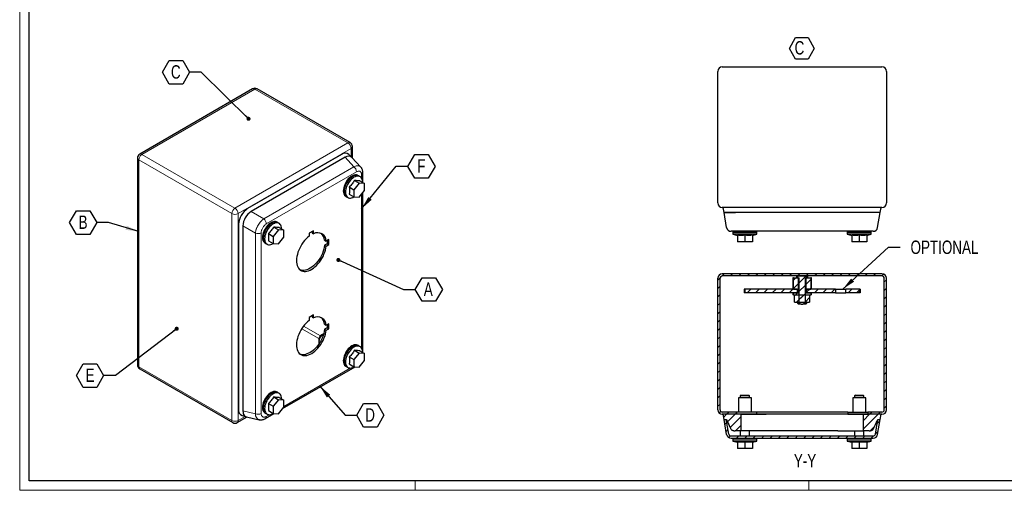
# Model space of a CAD drawing. Header units: millimetres. Extents: x 0 to 841, y 0 to 594.
# Tile 1 of 3: x 0 to 525, y 0 to 251. Entities that reach past the tile are written whole.
import ezdxf

# ---------------------------------------------------------------- set-up
doc = ezdxf.new("R2010")
doc.units = ezdxf.units.MM
doc.layers.add('FORMAT', color=7, linetype='Continuous')
doc.layers.add('SLD-0_0', color=7, linetype='Continuous')
doc.styles.add('SLDTEXTSTYLE0', font='TXT', dxfattribs={"width": 0.75})
doc.dimstyles.new('SLDDIMSTYLE3', dxfattribs={"dimtxt": 0.18, "dimasz": 2.17094, "dimexe": 0, "dimexo": 0.0625, "dimgap": 0, "dimtad": 0, "dimtih": 1, "dimtoh": 1, "dimdec": 0, "dimrnd": 1e-09, "dimzin": 0, "dimdsep": 46, "dimtxsty": 'Standard', "dimblk1": 'DOT', "dimblk2": 'DOT', "dimsah": 1, "dimcen": 0.09, "dimadec": 0, "dimazin": 0, "dimtfac": 2.17094, "dimtdec": 0, "dimtofl": 0, "dimtmove": 0, "dimatfit": 3, "dimldrblk": 'DOT', "dimfxl": 1, "dimfrac": 2, "dimtolj": 1, "dimtzin": 0, "dimarcsym": 0})
doc.dimstyles.new('SLDDIMSTYLE4', dxfattribs={"dimtxt": 0.18, "dimasz": 7.055556, "dimexe": 0, "dimexo": 0.0625, "dimgap": 0, "dimtad": 0, "dimtih": 1, "dimtoh": 1, "dimdec": 0, "dimrnd": 1e-09, "dimzin": 0, "dimdsep": 46, "dimtxsty": 'Standard', "dimsah": 1, "dimcen": 0.09, "dimadec": 0, "dimazin": 0, "dimtfac": 7.055556, "dimtdec": 0, "dimtofl": 0, "dimtmove": 0, "dimatfit": 3, "dimfxl": 1, "dimfrac": 2, "dimtolj": 1, "dimtzin": 0, "dimarcsym": 0})

# ---------------------------------------------------------------- blocks, each defined once
blk = doc.blocks.new('SW_NOTE_0_1')
at = {"layer": 'SLD-0_0', "color": 0}
for p, q in [((-2.75, 5.35), (0.56, 11.08)), ((0.56, 11.08), (7.17, 11.08)), ((7.17, 11.08), (10.47, 5.35)), ((0.56, -0.37), (-2.75, 5.35)), ((10.47, 5.35), (7.17, -0.37)), ((7.17, -0.37), (0.56, -0.37))]:
    blk.add_line(p, q, dxfattribs=at)
at = {"layer": 'SLD-0_0', "color": 0, "insert": (0, 9.21), "char_height": 7.14, "attachment_point": 1, "style": 'SLDTEXTSTYLE0'}
blk.add_mtext('C', dxfattribs=at)
blk = doc.blocks.new('SW_NOTE_0_7')
at = {"layer": 'SLD-0_0', "color": 0}
for p, q in [((-14.45, -0.12), (-10.84, 6.14)), ((-10.84, 6.14), (-3.61, 6.14)), ((-3.61, 6.14), (0, -0.12)), ((-10.84, -6.38), (-14.45, -0.12)), ((0, -0.12), (-3.61, -6.38)), ((-3.61, -6.38), (-10.84, -6.38))]:
    blk.add_line(p, q, dxfattribs=at)
at = {"layer": 'SLD-0_0', "color": 0, "insert": (-7.3, 3.66), "char_height": 7.14, "attachment_point": 2, "style": 'SLDTEXTSTYLE0'}
blk.add_mtext('C', dxfattribs=at)
blk = doc.blocks.new('_Dot')
at = {"color": 0, "linetype": 'ByBlock', "lineweight": -2}
blk.add_line((-0.5, 0), (-1, 0), dxfattribs=at)
at = {"color": 0, "linetype": 'ByBlock', "const_width": 0.5}
blk.add_lwpolyline([(-0.25, 0, 1), (0.25, 0, 1)], format="xyb", close=True, dxfattribs=at)
blk = doc.blocks.new('SW_NOTE_0_8')
at = {"layer": 'SLD-0_0', "color": 0}
for p, q in [((-14.45, -0.12), (-10.84, 6.14)), ((-10.84, 6.14), (-3.61, 6.14)), ((-3.61, 6.14), (0, -0.12)), ((-10.84, -6.38), (-14.45, -0.12)), ((0, -0.12), (-3.61, -6.38)), ((-3.61, -6.38), (-10.84, -6.38))]:
    blk.add_line(p, q, dxfattribs=at)
at = {"layer": 'SLD-0_0', "color": 0, "insert": (-7.28, 3.66), "char_height": 7.14, "attachment_point": 2, "style": 'SLDTEXTSTYLE0'}
blk.add_mtext('B', dxfattribs=at)
blk = doc.blocks.new('SW_NOTE_0_9')
at = {"layer": 'SLD-0_0', "color": 0}
for p, q in [((-14.45, -0.12), (-10.84, 6.14)), ((-10.84, 6.14), (-3.61, 6.14)), ((-3.61, 6.14), (0, -0.12)), ((-10.84, -6.38), (-14.45, -0.12)), ((0, -0.12), (-3.61, -6.38)), ((-3.61, -6.38), (-10.84, -6.38))]:
    blk.add_line(p, q, dxfattribs=at)
at = {"layer": 'SLD-0_0', "color": 0, "insert": (-7.21, 3.66), "char_height": 7.14, "attachment_point": 2, "style": 'SLDTEXTSTYLE0'}
blk.add_mtext('E', dxfattribs=at)
blk = doc.blocks.new('SW_NOTE_0_10')
at = {"layer": 'SLD-0_0', "color": 0}
for p, q in [((0, -0.12), (3.61, 6.14)), ((3.61, 6.14), (10.84, 6.14)), ((10.84, 6.14), (14.45, -0.12)), ((3.61, -6.38), (0, -0.12)), ((14.45, -0.12), (10.84, -6.38)), ((10.84, -6.38), (3.61, -6.38))]:
    blk.add_line(p, q, dxfattribs=at)
at = {"layer": 'SLD-0_0', "color": 0, "insert": (7.14, 3.66), "char_height": 7.14, "attachment_point": 2, "style": 'SLDTEXTSTYLE0'}
blk.add_mtext('D', dxfattribs=at)
blk = doc.blocks.new('SW_NOTE_0_11')
at = {"layer": 'SLD-0_0', "color": 0}
for p, q in [((0, -0.12), (3.61, 6.14)), ((3.61, 6.14), (10.84, 6.14)), ((10.84, 6.14), (14.45, -0.12)), ((3.61, -6.38), (0, -0.12)), ((14.45, -0.12), (10.84, -6.38)), ((10.84, -6.38), (3.61, -6.38))]:
    blk.add_line(p, q, dxfattribs=at)
at = {"layer": 'SLD-0_0', "color": 0, "insert": (6.94, 3.66), "char_height": 7.14, "attachment_point": 2, "style": 'SLDTEXTSTYLE0'}
blk.add_mtext('A', dxfattribs=at)
blk = doc.blocks.new('SW_NOTE_0_12')
at = {"layer": 'SLD-0_0', "color": 0}
for p, q in [((0, -0.12), (3.61, 6.14)), ((3.61, 6.14), (10.84, 6.14)), ((10.84, 6.14), (14.45, -0.12)), ((3.61, -6.38), (0, -0.12)), ((14.45, -0.12), (10.84, -6.38)), ((10.84, -6.38), (3.61, -6.38))]:
    blk.add_line(p, q, dxfattribs=at)
at = {"layer": 'SLD-0_0', "color": 0, "insert": (7.15, 3.66), "char_height": 7.14, "attachment_point": 2, "style": 'SLDTEXTSTYLE0'}
blk.add_mtext('F', dxfattribs=at)

msp = doc.modelspace()

# ---------------------------------------------------------------- hatches: boundary and pattern name
at = {"layer": 'FORMAT', "linetype": 'Continuous', "lineweight": 18}
h = msp.add_hatch(dxfattribs=at)
h.set_pattern_fill('ANSI31', color=256, style=0)
edge = h.paths.add_edge_path(flags=0)
edge.add_line((372.496, 113.048), (372.496, 42.848))
edge.add_arc((374.896, 42.848), 2.4, 180, 270)
edge.add_line((374.896, 40.448), (382.496, 40.448))
edge.add_line((382.496, 40.448), (382.496, 41.648))
edge.add_line((382.496, 41.648), (374.896, 41.648))
edge.add_arc((374.896, 42.848), 1.2, 180, 270, ccw=False)
edge.add_line((373.696, 42.848), (373.696, 113.048))
edge.add_arc((374.896, 113.048), 1.2, 90, 180, ccw=False)
edge.add_line((374.896, 114.248), (460.096, 114.248))
edge.add_arc((460.096, 113.048), 1.2, 0, 90, ccw=False)
edge.add_line((461.296, 113.048), (461.296, 42.848))
edge.add_arc((460.096, 42.848), 1.2, 270, 360, ccw=False)
edge.add_line((460.096, 41.648), (452.496, 41.648))
edge.add_line((452.496, 41.648), (452.496, 40.448))
edge.add_line((452.496, 40.448), (460.096, 40.448))
edge.add_arc((460.096, 42.848), 2.4, 270, 360)
edge.add_line((462.496, 42.848), (462.496, 113.048))
edge.add_arc((460.096, 113.048), 2.4, 0, 90)
edge.add_line((460.096, 115.448), (374.896, 115.448))
edge.add_arc((374.896, 113.048), 2.4, 90, 180)
h = msp.add_hatch(dxfattribs=at)
h.set_pattern_fill('ANSI31', color=256, style=0)
h.paths.add_polyline_path([(412.893, 113.248), (412.893, 107.248), (415.559, 107.248), (415.559, 113.248)], flags=0)
h = msp.add_hatch(dxfattribs=at)
h.set_pattern_fill('ANSI31', color=256, style=0)
edge = h.paths.add_edge_path(flags=0)
edge.add_line((415.218, 114.248), (415.218, 113.248))
edge.add_line((415.218, 113.248), (415.935, 113.248))
edge.add_line((415.935, 113.248), (415.935, 99.748))
edge.add_spline(control_points=[(415.935, 99.748), (415.96, 99.732), (415.987, 99.716), (416.013, 99.7), (416.27, 99.544), (416.54, 99.405), (416.826, 99.312), (416.903, 99.287), (416.982, 99.265), (417.061, 99.248)], knot_values=[0.0046999, 0.0046999, 0.0046999, 0.0046999, 0.0047912, 0.0047912, 0.0047912, 0.0056932, 0.0056932, 0.0056932, 0.0059367, 0.0059367, 0.0059367, 0.0059367], weights=[1, 1, 1, 1, 1, 1, 1, 1, 1, 1], degree=3, periodic=0)
edge.add_line((417.061, 99.248), (417.932, 99.248))
edge.add_spline(control_points=[(417.932, 99.248), (418.033, 99.27), (418.132, 99.299), (418.23, 99.333), (418.521, 99.435), (418.796, 99.584), (419.058, 99.748)], knot_values=[0.0068148, 0.0068148, 0.0068148, 0.0068148, 0.0071246, 0.0071246, 0.0071246, 0.0080591, 0.0080591, 0.0080591, 0.0080591], weights=[1, 1, 1, 1, 1, 1, 1], degree=3, periodic=0)
edge.add_line((419.058, 99.748), (419.058, 113.248))
edge.add_line((419.058, 113.248), (419.775, 113.248))
edge.add_line((419.775, 113.248), (419.775, 114.248))
edge.add_line((419.775, 114.248), (415.218, 114.248))
h = msp.add_hatch(dxfattribs=at)
h.set_pattern_fill('ANSI31', color=256, style=0)
h.paths.add_polyline_path([(422.1, 107.248), (422.1, 113.248), (419.433, 113.248), (419.433, 107.248)], flags=0)
h = msp.add_hatch(dxfattribs=at)
h.set_pattern_fill('ANSI31', color=256, style=0)
h.paths.add_polyline_path([(414.898, 107.248), (386.864, 107.248), (386.864, 105.248), (414.898, 105.248)], flags=0)
h = msp.add_hatch(dxfattribs=at)
h.set_pattern_fill('ANSI31', color=256, style=0)
h.paths.add_polyline_path([(412.893, 105.248), (412.893, 104.248), (415.935, 104.248), (415.935, 105.248)], flags=0)
h = msp.add_hatch(dxfattribs=at)
h.set_pattern_fill('ANSI31', color=256, style=0)
h.paths.add_polyline_path([(422.1, 104.248), (422.1, 105.248), (419.058, 105.248), (419.058, 104.248)], flags=0)
h = msp.add_hatch(dxfattribs=at)
h.set_pattern_fill('ANSI31', color=256, style=0)
h.paths.add_polyline_path([(420.095, 107.248), (420.095, 105.248), (435.248, 105.248), (435.248, 107.248)], flags=0)
h = msp.add_hatch(dxfattribs=at)
h.set_pattern_fill('ANSI31', color=256, style=0)
h.paths.add_polyline_path([(440.885, 105.248), (448.129, 105.248), (448.129, 107.248), (440.885, 107.248)], flags=0)
h = msp.add_hatch(dxfattribs=at)
h.set_pattern_fill('ANSI31', color=256, style=0)
h.paths.add_polyline_path([(413.496, 104.248), (413.496, 100.248), (421.496, 100.248), (421.496, 104.248)], flags=0)
h = msp.add_hatch(dxfattribs=at)
h.set_pattern_fill('ANSI31', color=256, style=0)
edge = h.paths.add_edge_path(flags=0)
edge.add_line((384.786, 31.72), (384.786, 40.447))
edge.add_line((384.786, 40.447), (375.236, 40.447))
edge.add_line((375.236, 40.447), (375.789, 37.747))
edge.add_line((375.789, 37.747), (377.05, 37.747))
edge.add_spline(control_points=[(377.05, 37.747), (377.821, 36.12), (378.592, 34.492), (379.362, 32.864), (379.702, 32.145), (380.374, 31.72), (381.17, 31.72), (381.375, 31.72), (381.581, 31.72), (381.786, 31.72)], knot_values=[0, 0, 0, 0, 0.652778, 0.652778, 0.652778, 0.9255103, 0.9255103, 0.9255103, 1, 1, 1, 1], weights=[1, 1, 1, 1, 0.896625, 0.896625, 1, 1, 1, 1], degree=3, periodic=0)
edge.add_line((381.786, 31.72), (384.786, 31.72))
h = msp.add_hatch(dxfattribs=at)
h.set_pattern_fill('ANSI31', color=256, style=0)
edge = h.paths.add_edge_path(flags=0)
edge.add_line((379.599, 27.748), (455.394, 27.748))
edge.add_arc((455.394, 30.148), 2.4, 270, 350)
edge.add_line((457.758, 29.731), (459.171, 37.748))
edge.add_line((459.171, 37.748), (457.953, 37.748))
edge.add_line((457.953, 37.748), (456.576, 29.939))
edge.add_arc((455.394, 30.148), 1.2, 270, 350, ccw=False)
edge.add_line((455.394, 28.948), (379.599, 28.948))
edge.add_arc((379.599, 30.148), 1.2, 190, 270, ccw=False)
edge.add_line((378.417, 29.939), (377.04, 37.748))
edge.add_line((377.04, 37.748), (375.821, 37.748))
edge.add_line((375.821, 37.748), (377.235, 29.731))
edge.add_arc((379.599, 30.148), 2.4, 190, 270)
h = msp.add_hatch(dxfattribs=at)
h.set_pattern_fill('ANSI31', color=256, style=0)
edge = h.paths.add_edge_path(flags=0)
edge.add_line((450.207, 40.447), (450.207, 31.72))
edge.add_line((450.207, 31.72), (453.207, 31.72))
edge.add_spline(control_points=[(453.207, 31.72), (453.412, 31.72), (453.618, 31.72), (453.823, 31.72), (454.619, 31.72), (455.291, 32.145), (455.631, 32.864), (456.401, 34.492), (457.172, 36.12), (457.942, 37.747)], knot_values=[0, 0, 0, 0, 0.0744897, 0.0744897, 0.0744897, 0.347222, 0.347222, 0.347222, 1, 1, 1, 1], weights=[1, 1, 1, 1, 0.896625, 0.896625, 1, 1, 1, 1], degree=3, periodic=0)
edge.add_line((457.942, 37.747), (459.204, 37.747))
edge.add_line((459.204, 37.747), (459.757, 40.447))
edge.add_line((459.757, 40.447), (450.207, 40.447))

# ---------------------------------------------------------------- linework, layer by layer
at = {"color": 7, "linetype": 'Continuous', "lineweight": 18}
for p, q in [((0.003, 593.919), (0.003, -0.081)), ((836.003, 4.919), (5.003, 4.919)), ((211.003, 4.919), (211.003, -0.081)), ((421.003, 4.919), (421.003, -0.081)), ((0.003, -0.081), (841.003, -0.081))]:
    msp.add_line(p, q, dxfattribs=at)
at = {"color": 7, "linetype": 'Continuous', "lineweight": 25}
for p, q in [((5.003, 4.919), (5.003, 588.919)), ((372.496, 153.173), (372.496, 223.373)), ((374.896, 225.773), (460.096, 225.773)), ((462.496, 223.373), (462.496, 153.173)), ((124.276, 214.016), (64.031, 179.237)), ((176.315, 185.36), (126.676, 214.016)), ((171.734, 179.093), (121.645, 150.178)), ((177.211, 177.529), (175.616, 179.082)), ((177.515, 177.181), (177.515, 183.282)), ((62.831, 177.159), (62.831, 66.762)), ((173.643, 177.539), (123.554, 148.624)), ((182.072, 172.298), (177.276, 177.437)), ((183.17, 164.024), (183.17, 169.19)), ((181.196, 163.784), (178.368, 160.265)), ((178.686, 165.233), (181.196, 163.784)), ((180.873, 167.618), (180.449, 167.863)), ((181.284, 167.351), (180.86, 167.596)), ((184.025, 163.531), (181.196, 163.784)), ((181.515, 164.98), (184.025, 163.531)), ((184.025, 159.759), (184.025, 163.531)), ((175.858, 161.714), (178.368, 160.265)), ((175.858, 157.943), (178.368, 156.494)), ((178.368, 160.265), (178.368, 156.494)), ((181.196, 156.241), (184.025, 159.759)), ((183.17, 73.388), (183.17, 158.697)), ((174.024, 156.734), (174.448, 156.489)), ((174.461, 156.511), (174.885, 156.266)), ((178.368, 156.494), (181.196, 156.241)), ((460.096, 150.773), (374.896, 150.773)), ((375.236, 150.773), (375.789, 148.073)), ((382.078, 150.773), (375.236, 150.773)), ((382.078, 148.073), (375.789, 148.073)), ((375.821, 148.073), (382.041, 148.073)), ((377.235, 140.056), (375.822, 148.073)), ((381.996, 150.773), (381.996, 150.773)), ((452.915, 150.773), (382.078, 150.773)), ((452.915, 148.073), (382.078, 148.073)), ((459.757, 150.773), (452.915, 150.773)), ((459.204, 148.073), (452.915, 148.073)), ((459.171, 148.073), (452.951, 148.073)), ((452.996, 150.773), (452.996, 150.773)), ((457.758, 140.056), (459.171, 148.073)), ((459.204, 148.073), (459.757, 150.773)), ((137.739, 142.717), (137.315, 142.962)), ((138.151, 142.451), (137.727, 142.696)), ((116.807, 141.797), (116.807, 43.129)), ((119.107, 140.921), (119.107, 42.253)), ((132.724, 136.814), (135.234, 135.365)), ((138.063, 138.883), (135.234, 135.365)), ((135.553, 140.332), (138.063, 138.883)), ((140.891, 138.63), (138.063, 138.883)), ((138.381, 140.079), (140.891, 138.63)), ((140.891, 134.859), (140.891, 138.63)), ((156.836, 138.355), (154.503, 137.008)), ((154.503, 137.008), (154.503, 135.439)), ((155.988, 137.865), (155.988, 137.276)), ((155.988, 137.276), (156.836, 136.786)), ((156.836, 136.786), (156.836, 138.355)), ((380.571, 138.073), (380.571, 137.473)), ((393.421, 137.473), (380.571, 137.473)), ((380.596, 137.473), (380.596, 136.473)), ((451.538, 138.073), (383.455, 138.073)), ((393.396, 136.473), (393.396, 137.473)), ((393.421, 137.473), (393.421, 138.073)), ((441.571, 138.073), (441.571, 137.473)), ((454.421, 137.473), (441.571, 137.473)), ((441.596, 137.473), (441.596, 136.473)), ((454.396, 136.473), (454.396, 137.473)), ((454.421, 137.473), (454.421, 138.073)), ((130.891, 131.833), (131.315, 131.589)), ((131.327, 131.61), (131.751, 131.365)), ((132.724, 133.042), (135.234, 131.593)), ((135.234, 135.365), (135.234, 131.593)), ((135.234, 131.593), (138.063, 131.34)), ((138.063, 131.34), (140.891, 134.859)), ((162.726, 133.385), (163.574, 132.895)), ((164.084, 131.475), (162.726, 130.691)), ((164.933, 133.68), (163.574, 132.895)), ((164.084, 133.19), (164.084, 131.475)), ((164.084, 131.475), (164.933, 130.985)), ((164.933, 130.985), (164.933, 133.68)), ((380.571, 136.473), (382.996, 135.869)), ((393.421, 136.473), (380.571, 136.473)), ((382.996, 136.023), (382.996, 132.473)), ((386.996, 132.473), (382.996, 132.473)), ((386.996, 136.023), (386.996, 132.473)), ((390.996, 132.473), (386.996, 132.473)), ((390.996, 135.869), (393.421, 136.473)), ((390.996, 136.023), (390.996, 132.473)), ((441.571, 136.473), (443.996, 135.869)), ((454.421, 136.473), (441.571, 136.473)), ((443.996, 136.023), (443.996, 132.473)), ((447.996, 132.473), (443.996, 132.473)), ((447.996, 136.023), (447.996, 132.473)), ((451.996, 132.473), (447.996, 132.473)), ((451.996, 135.869), (454.421, 136.473)), ((451.996, 136.023), (451.996, 132.473)), ((162.726, 130.691), (163.574, 130.201)), ((163.574, 130.201), (164.933, 130.985)), ((372.496, 42.848), (372.496, 113.048)), ((373.696, 42.848), (373.696, 113.048)), ((460.096, 115.448), (374.896, 115.448)), ((460.096, 114.248), (374.896, 114.248)), ((412.496, 113.248), (412.496, 107.248)), ((412.893, 113.248), (412.496, 113.248)), ((412.893, 113.248), (415.559, 113.248)), ((412.893, 107.248), (412.893, 113.248)), ((414.496, 114.248), (414.496, 113.248)), ((415.218, 114.248), (419.775, 114.248)), ((415.218, 113.248), (415.218, 114.248)), ((415.218, 113.248), (415.935, 113.248)), ((415.559, 107.248), (415.559, 113.248)), ((415.935, 99.748), (415.935, 113.248)), ((419.058, 113.248), (419.775, 113.248)), ((419.058, 113.248), (419.058, 99.748)), ((419.433, 113.248), (419.433, 107.248)), ((419.433, 113.248), (422.1, 113.248)), ((419.775, 114.248), (419.775, 113.248)), ((420.496, 113.248), (420.496, 114.248)), ((422.1, 113.248), (422.1, 107.248)), ((422.496, 113.248), (422.1, 113.248)), ((422.496, 107.248), (422.496, 113.248)), ((461.296, 42.848), (461.296, 113.048)), ((462.496, 42.848), (462.496, 113.048)), ((386.496, 107.248), (386.496, 105.248)), ((386.864, 107.248), (386.496, 107.248)), ((386.864, 105.248), (386.496, 105.248)), ((386.864, 107.248), (386.864, 105.248)), ((414.898, 107.248), (386.864, 107.248)), ((414.898, 105.248), (386.864, 105.248)), ((412.496, 105.248), (412.496, 104.248)), ((412.893, 107.248), (415.559, 107.248)), ((412.893, 105.248), (415.935, 105.248)), ((412.893, 104.248), (412.893, 105.248)), ((414.898, 107.248), (414.898, 105.248)), ((414.996, 107.248), (414.996, 105.248)), ((415.935, 104.248), (415.935, 105.248)), ((419.058, 105.248), (419.058, 104.248)), ((419.058, 105.248), (422.1, 105.248)), ((419.433, 107.248), (422.1, 107.248)), ((419.996, 105.248), (419.996, 107.248)), ((420.095, 105.248), (420.095, 107.248)), ((435.248, 107.248), (420.095, 107.248)), ((435.248, 105.248), (420.095, 105.248)), ((422.1, 105.248), (422.1, 104.248)), ((422.496, 104.248), (422.496, 105.248)), ((435.248, 107.248), (435.248, 105.248)), ((435.248, 107.248), (440.885, 107.248)), ((435.248, 105.248), (440.885, 105.248)), ((440.885, 105.248), (440.885, 107.248)), ((448.129, 107.248), (440.885, 107.248)), ((448.129, 105.248), (440.885, 105.248)), ((448.129, 105.248), (448.129, 107.248)), ((448.496, 107.248), (448.129, 107.248)), ((448.496, 105.248), (448.129, 105.248)), ((448.496, 107.248), (448.496, 105.248)), ((412.893, 104.248), (412.496, 104.248)), ((412.893, 104.248), (415.935, 104.248)), ((413.496, 104.248), (421.496, 104.248)), ((413.496, 100.248), (413.496, 104.248)), ((413.496, 100.248), (421.496, 100.248)), ((414.996, 100.248), (414.996, 99.748)), ((419.058, 104.248), (422.1, 104.248)), ((419.996, 99.748), (419.996, 100.248)), ((421.496, 104.248), (421.496, 100.248)), ((422.496, 104.248), (422.1, 104.248)), ((414.996, 99.748), (415.496, 99.248)), ((414.996, 99.748), (415.935, 99.748)), ((417.061, 99.248), (415.496, 99.248)), ((417.061, 99.248), (417.932, 99.248)), ((419.496, 99.248), (417.932, 99.248)), ((419.058, 99.748), (419.996, 99.748)), ((419.496, 99.248), (419.996, 99.748)), ((156.836, 93.445), (154.503, 92.098)), ((154.503, 92.098), (154.503, 90.53)), ((155.988, 92.956), (155.988, 92.367)), ((155.988, 92.367), (156.836, 91.877)), ((156.836, 91.877), (156.836, 93.445)), ((162.726, 88.476), (163.574, 87.986)), ((164.084, 86.565), (162.726, 85.781)), ((162.726, 85.781), (163.574, 85.291)), ((164.933, 88.77), (163.574, 87.986)), ((163.574, 85.291), (164.933, 86.075)), ((164.084, 88.28), (164.084, 86.565)), ((164.084, 86.565), (164.933, 86.075)), ((164.933, 86.075), (164.933, 88.77)), ((159.559, 80.235), (159.559, 79.826)), ((161.326, 82.888), (160.973, 82.684)), ((178.686, 74.597), (181.196, 73.148)), ((180.873, 76.982), (180.449, 77.227)), ((181.284, 76.715), (180.86, 76.96)), ((181.515, 74.344), (184.025, 72.895)), ((175.858, 71.078), (178.368, 69.629)), ((181.196, 73.148), (178.368, 69.629)), ((178.368, 69.629), (178.368, 65.858)), ((184.025, 72.895), (181.196, 73.148)), ((181.196, 65.605), (184.025, 69.123)), ((184.025, 69.123), (184.025, 72.895)), ((64.031, 64.684), (113.67, 36.028)), ((140.299, 43.486), (178.96, 65.805)), ((174.024, 66.098), (174.448, 65.853)), ((174.461, 65.875), (174.885, 65.63)), ((175.858, 67.307), (178.368, 65.858)), ((178.368, 65.858), (181.196, 65.605)), ((138.063, 48.247), (135.234, 44.729)), ((135.553, 49.696), (138.063, 48.247)), ((137.739, 52.081), (137.315, 52.326)), ((138.151, 51.815), (137.727, 52.06)), ((140.891, 47.994), (138.063, 48.247)), ((138.381, 49.443), (140.891, 47.994)), ((140.891, 44.223), (140.891, 47.994)), ((383.496, 49.268), (383.496, 41.648)), ((390.496, 49.268), (383.496, 49.268)), ((384.996, 50.748), (384.496, 50.248)), ((384.496, 50.248), (384.496, 49.268)), ((389.496, 50.248), (384.496, 50.248)), ((384.996, 50.748), (388.996, 50.748)), ((389.496, 50.248), (388.996, 50.748)), ((389.496, 49.268), (389.496, 50.248)), ((390.496, 41.648), (390.496, 49.268)), ((444.496, 49.268), (444.496, 41.648)), ((451.496, 49.268), (444.496, 49.268)), ((445.996, 50.748), (445.496, 50.248)), ((445.496, 50.248), (445.496, 49.268)), ((450.496, 50.248), (445.496, 50.248)), ((445.996, 50.748), (449.996, 50.748)), ((450.496, 50.248), (449.996, 50.748)), ((450.496, 49.268), (450.496, 50.248)), ((451.496, 41.648), (451.496, 49.268)), ((132.724, 46.178), (135.234, 44.729)), ((132.724, 42.406), (135.234, 40.957)), ((135.234, 44.729), (135.234, 40.957)), ((138.063, 40.704), (140.891, 44.223)), ((116.07, 36.028), (121.353, 39.078)), ((118.756, 39.773), (120.899, 39.168)), ((121.013, 39.157), (127.861, 37.574)), ((130.891, 41.197), (131.315, 40.953)), ((131.102, 38.177), (135.827, 40.904)), ((131.327, 40.974), (131.751, 40.729)), ((135.234, 40.957), (138.063, 40.704)), ((382.496, 41.648), (374.896, 41.648)), ((382.496, 40.448), (374.896, 40.448)), ((375.236, 40.447), (375.789, 37.747)), ((384.786, 40.447), (375.236, 40.447)), ((375.789, 37.747), (377.05, 37.747)), ((377.235, 29.731), (375.821, 37.748)), ((375.821, 37.748), (377.04, 37.748)), ((378.417, 29.939), (377.04, 37.748)), ((381.996, 40.448), (381.996, 40.447)), ((382.496, 41.648), (382.496, 40.448)), ((387.096, 41.648), (382.496, 41.648)), ((387.096, 40.448), (382.496, 40.448)), ((384.786, 40.447), (384.786, 31.72)), ((384.786, 40.447), (398.386, 40.447)), ((393.096, 41.648), (387.096, 41.648)), ((393.096, 40.448), (387.096, 40.448)), ((391.996, 40.447), (391.996, 40.448)), ((393.096, 41.648), (393.096, 40.448)), ((441.896, 41.648), (393.096, 41.648)), ((441.896, 40.448), (393.096, 40.448)), ((436.607, 40.447), (398.386, 40.447)), ((450.207, 40.447), (436.607, 40.447)), ((441.896, 41.648), (441.896, 40.448)), ((441.896, 41.648), (447.896, 41.648)), ((441.896, 40.448), (447.896, 40.448)), ((442.996, 40.448), (442.996, 40.447)), ((447.896, 41.648), (452.496, 41.648)), ((447.896, 40.448), (452.496, 40.448)), ((450.207, 31.72), (450.207, 40.447)), ((459.757, 40.447), (450.207, 40.447)), ((452.496, 41.648), (452.496, 40.448)), ((460.096, 41.648), (452.496, 41.648)), ((460.096, 40.448), (452.496, 40.448)), ((452.996, 40.447), (452.996, 40.448)), ((456.576, 29.939), (457.953, 37.748)), ((457.758, 29.731), (459.171, 37.748)), ((457.942, 37.747), (459.204, 37.747)), ((457.953, 37.748), (459.171, 37.748)), ((459.204, 37.747), (459.757, 40.447)), ((384.786, 31.72), (381.786, 31.72)), ((384.496, 31.72), (384.496, 28.948)), ((398.386, 31.72), (384.786, 31.72)), ((389.496, 28.948), (389.496, 31.72)), ((436.607, 31.72), (398.386, 31.72)), ((436.607, 31.72), (450.207, 31.72)), ((445.496, 31.72), (445.496, 28.948)), ((453.207, 31.72), (450.207, 31.72)), ((450.496, 28.948), (450.496, 31.72)), ((379.599, 28.948), (455.394, 28.948)), ((379.599, 27.748), (455.394, 27.748)), ((380.571, 27.748), (380.571, 27.148)), ((393.421, 27.148), (380.571, 27.148)), ((380.596, 27.148), (380.596, 26.148)), ((393.396, 26.148), (393.396, 27.148)), ((393.421, 27.148), (393.421, 27.748)), ((441.571, 27.748), (441.571, 27.148)), ((454.421, 27.148), (441.571, 27.148)), ((441.596, 27.148), (441.596, 26.148)), ((454.396, 26.148), (454.396, 27.148)), ((454.421, 27.148), (454.421, 27.748)), ((380.571, 26.148), (382.996, 25.543)), ((393.421, 26.148), (380.571, 26.148)), ((382.996, 25.697), (382.996, 22.148)), ((386.996, 22.148), (382.996, 22.148)), ((386.996, 25.697), (386.996, 22.148)), ((390.996, 22.148), (386.996, 22.148)), ((390.996, 25.543), (393.421, 26.148)), ((390.996, 25.697), (390.996, 22.148)), ((441.571, 26.148), (443.996, 25.543)), ((454.421, 26.148), (441.571, 26.148)), ((443.996, 25.697), (443.996, 22.148)), ((447.996, 22.148), (443.996, 22.148)), ((447.996, 25.697), (447.996, 22.148)), ((451.996, 22.148), (447.996, 22.148)), ((451.996, 25.543), (454.421, 26.148)), ((451.996, 25.697), (451.996, 22.148)), ((836.003, 4.919), (5.003, 4.919))]:
    msp.add_line(p, q, dxfattribs=at)
at = {"color": 8, "linetype": 'Continuous', "lineweight": 18}
for p, q in [((125.476, 213.897), (65.231, 179.118)), ((175.115, 185.241), (125.476, 213.897)), ((114.87, 150.462), (175.115, 185.241)), ((65.231, 179.118), (114.87, 150.462)), ((176.812, 182.302), (116.567, 147.523)), ((176.812, 177.917), (176.812, 182.302)), ((113.173, 147.523), (63.534, 176.179)), ((63.534, 176.179), (63.534, 65.783)), ((178.338, 172.524), (173.669, 177.528)), ((130.196, 144.732), (178.338, 172.524)), ((179.741, 169.785), (131.599, 141.993)), ((182.468, 166.273), (182.468, 168.21)), ((182.468, 75.637), (182.468, 157.822)), ((113.173, 37.127), (113.173, 147.523)), ((116.567, 147.523), (116.567, 37.127)), ((130.196, 144.732), (123.528, 148.582)), ((125.798, 137.114), (119.13, 140.964)), ((125.798, 40.695), (125.798, 137.114)), ((128.872, 137.27), (128.872, 40.85)), ((150.495, 86.118), (159.643, 80.837)), ((160.491, 82.308), (151.478, 87.51)), ((63.534, 65.783), (113.173, 37.127)), ((140.891, 44.64), (176.41, 65.145)), ((125.798, 40.695), (119.13, 42.236)), ((116.567, 37.127), (120.364, 39.319)), ((131.599, 39.276), (133.277, 40.244))]:
    msp.add_line(p, q, dxfattribs=at)
at = {"color": 7, "linetype": 'Continuous', "lineweight": 25, "flags": 128}
for points in [[(177.277, 177.437), (177.227, 177.488), (177.206, 177.51)], [(180.449, 167.863), (180.212, 167.981), (179.693, 168.13), (179.124, 168.16), (178.516, 168.071), (177.883, 167.864), (177.236, 167.545), (176.59, 167.118), (175.956, 166.593), (175.349, 165.981), (174.78, 165.294), (174.261, 164.546), (173.803, 163.752), (173.414, 162.928), (173.104, 162.092), (172.877, 161.26), (172.739, 160.449), (172.693, 159.676)], [(181.144, 167.433), (181.094, 167.471), (180.636, 167.736), (180.117, 167.885), (179.548, 167.915), (178.941, 167.826), (178.307, 167.62), (177.661, 167.3), (177.014, 166.873), (176.381, 166.348), (175.773, 165.736), (175.204, 165.049), (174.686, 164.301), (174.227, 163.507), (173.839, 162.683), (173.528, 161.847), (173.302, 161.015), (173.164, 160.204), (173.118, 159.431)], [(180.86, 167.596), (180.624, 167.714), (180.107, 167.862), (179.541, 167.892), (178.936, 167.804), (178.305, 167.598), (177.661, 167.279), (177.017, 166.854), (176.386, 166.332), (175.781, 165.722), (175.214, 165.037), (174.697, 164.292), (174.241, 163.501), (173.854, 162.681), (173.544, 161.848), (173.319, 161.019), (173.181, 160.211), (173.135, 159.441)], [(182.91, 164.174), (182.911, 164.268), (182.865, 164.988), (182.727, 165.64), (182.5, 166.21), (182.19, 166.688), (181.801, 167.063), (181.343, 167.328), (180.824, 167.477), (180.255, 167.507), (179.648, 167.418), (179.014, 167.211), (178.368, 166.891), (177.721, 166.465), (177.088, 165.94), (176.48, 165.328), (175.912, 164.641), (175.393, 163.893), (174.934, 163.099), (174.546, 162.275), (174.235, 161.439), (174.009, 160.607), (173.871, 159.796), (173.825, 159.022)], [(173.825, 159.022), (173.871, 158.303), (174.009, 157.651), (174.235, 157.08), (174.546, 156.602), (174.934, 156.227), (175.393, 155.963), (175.912, 155.814), (176.48, 155.783), (177.088, 155.873), (177.721, 156.079), (178.368, 156.399), (178.506, 156.481)], [(137.315, 142.962), (137.078, 143.08), (136.559, 143.229), (135.99, 143.26), (135.383, 143.171), (134.749, 142.964), (134.103, 142.644), (133.456, 142.217), (132.823, 141.693), (132.216, 141.081), (131.647, 140.393), (131.128, 139.645), (130.669, 138.851), (130.281, 138.028), (129.97, 137.192), (129.744, 136.359), (129.606, 135.548), (129.56, 134.775)], [(138.01, 142.532), (137.961, 142.571), (137.502, 142.835), (136.983, 142.984), (136.414, 143.015), (135.807, 142.926), (135.174, 142.719), (134.527, 142.399), (133.881, 141.973), (133.247, 141.448), (132.64, 140.836), (132.071, 140.148), (131.552, 139.4), (131.094, 138.606), (130.705, 137.783), (130.395, 136.947), (130.168, 136.115), (130.03, 135.304), (129.984, 134.53)], [(137.727, 142.696), (137.491, 142.813), (136.974, 142.962), (136.407, 142.992), (135.802, 142.903), (135.171, 142.697), (134.527, 142.379), (133.883, 141.954), (133.252, 141.431), (132.647, 140.821), (132.081, 140.137), (131.564, 139.392), (131.107, 138.601), (130.72, 137.78), (130.411, 136.947), (130.185, 136.119), (130.048, 135.311), (130.002, 134.54)], [(139.777, 139.274), (139.777, 139.367), (139.731, 140.087), (139.593, 140.739), (139.367, 141.31), (139.056, 141.787), (138.668, 142.162), (138.209, 142.427), (137.69, 142.576), (137.122, 142.606), (136.514, 142.517), (135.881, 142.311), (135.234, 141.991), (134.588, 141.564), (133.954, 141.04), (133.347, 140.427), (132.778, 139.74), (132.259, 138.992), (131.801, 138.198), (131.412, 137.375), (131.102, 136.538), (130.875, 135.706), (130.737, 134.895), (130.691, 134.122)], [(130.691, 134.122), (130.737, 133.402), (130.875, 132.75), (131.102, 132.18), (131.412, 131.702), (131.801, 131.327), (132.259, 131.062), (132.778, 130.913), (133.347, 130.883), (133.954, 130.972), (134.588, 131.179), (135.234, 131.498), (135.373, 131.581)], [(154.503, 135.439), (153.659, 134.754), (152.839, 133.979), (152.052, 133.123), (151.306, 132.196), (150.611, 131.208), (149.975, 130.171), (149.405, 129.097), (148.908, 127.998), (148.489, 126.888), (148.154, 125.779), (147.906, 124.683), (147.748, 123.615), (147.681, 122.586), (147.708, 121.608), (147.827, 120.692), (148.037, 119.849), (148.336, 119.089), (148.719, 118.421), (149.184, 117.852), (149.724, 117.389), (150.332, 117.037), (151.003, 116.801), (151.728, 116.683), (152.498, 116.685), (153.306, 116.806), (154.141, 117.046), (154.993, 117.401), (155.854, 117.867), (156.712, 118.438), (157.558, 119.11), (158.382, 119.872), (159.175, 120.717), (159.927, 121.635), (160.63, 122.615), (161.275, 123.645), (161.855, 124.715), (162.363, 125.81), (162.794, 126.92), (163.142, 128.03), (163.403, 129.128), (163.574, 130.201)], [(162.726, 130.691), (162.554, 129.618), (162.293, 128.52), (161.945, 127.41), (161.515, 126.3), (161.007, 125.204), (160.426, 124.135), (159.781, 123.105), (159.079, 122.125), (158.327, 121.207), (157.534, 120.362), (156.709, 119.599), (155.863, 118.928), (155.005, 118.356), (154.145, 117.89), (153.292, 117.536), (152.457, 117.296), (151.65, 117.175), (150.879, 117.173), (150.154, 117.291), (149.612, 117.471)], [(154.503, 90.53), (153.659, 89.845), (152.839, 89.07), (152.052, 88.213), (151.306, 87.286), (150.611, 86.298), (149.975, 85.261), (149.405, 84.187), (148.908, 83.088), (148.489, 81.978), (148.154, 80.869), (147.906, 79.774), (147.748, 78.705), (147.681, 77.676), (147.708, 76.698), (147.827, 75.782), (148.037, 74.939), (148.336, 74.179), (148.719, 73.511), (149.184, 72.942), (149.724, 72.479), (150.332, 72.128), (151.003, 71.892), (151.728, 71.774), (152.498, 71.775), (153.306, 71.897), (154.141, 72.136), (154.993, 72.491), (155.854, 72.957), (156.712, 73.529), (157.558, 74.2), (158.382, 74.962), (159.175, 75.807), (159.927, 76.725), (160.63, 77.705), (161.275, 78.736), (161.855, 79.805), (162.363, 80.901), (162.794, 82.01), (163.142, 83.12), (163.403, 84.218), (163.574, 85.291)], [(162.726, 85.781), (162.554, 84.708), (162.293, 83.61), (161.945, 82.5), (161.515, 81.39), (161.007, 80.295), (160.426, 79.225), (159.781, 78.195), (159.079, 77.215), (158.327, 76.297), (157.534, 75.452), (156.709, 74.69), (155.863, 74.019), (155.005, 73.447), (154.145, 72.981), (153.292, 72.626), (152.457, 72.386), (151.65, 72.265), (150.879, 72.263), (150.154, 72.381), (149.612, 72.561)], [(159.545, 79.018), (159.592, 78.488), (159.709, 78.088)], [(180.449, 77.227), (180.212, 77.345), (179.693, 77.494), (179.124, 77.524), (178.516, 77.435), (177.883, 77.228), (177.236, 76.909), (176.59, 76.482), (175.956, 75.957), (175.349, 75.345), (174.78, 74.658), (174.261, 73.91), (173.803, 73.116), (173.414, 72.292), (173.104, 71.456), (172.877, 70.624), (172.739, 69.813), (172.693, 69.04)], [(181.144, 76.797), (181.094, 76.835), (180.636, 77.1), (180.117, 77.249), (179.548, 77.279), (178.941, 77.19), (178.307, 76.983), (177.661, 76.664), (177.014, 76.237), (176.381, 75.712), (175.773, 75.1), (175.204, 74.413), (174.686, 73.665), (174.227, 72.871), (173.839, 72.047), (173.528, 71.211), (173.302, 70.379), (173.164, 69.568), (173.118, 68.795)], [(180.86, 76.96), (180.624, 77.078), (180.107, 77.226), (179.541, 77.256), (178.936, 77.168), (178.305, 76.962), (177.661, 76.643), (177.017, 76.218), (176.386, 75.695), (175.781, 75.086), (175.214, 74.401), (174.697, 73.656), (174.241, 72.865), (173.854, 72.045), (173.544, 71.212), (173.319, 70.383), (173.181, 69.575), (173.135, 68.805)], [(182.91, 73.538), (182.911, 73.632), (182.865, 74.352), (182.727, 75.004), (182.5, 75.574), (182.19, 76.052), (181.801, 76.427), (181.343, 76.692), (180.824, 76.841), (180.255, 76.871), (179.648, 76.782), (179.014, 76.575), (178.368, 76.255), (177.721, 75.829), (177.088, 75.304), (176.48, 74.692), (175.912, 74.005), (175.393, 73.257), (174.934, 72.463), (174.546, 71.639), (174.235, 70.803), (174.009, 69.971), (173.871, 69.16), (173.825, 68.386)], [(173.825, 68.386), (173.871, 67.667), (174.009, 67.015), (174.235, 66.444), (174.546, 65.966), (174.934, 65.591), (175.393, 65.327), (175.912, 65.178), (176.48, 65.147), (177.088, 65.236), (177.721, 65.443), (178.368, 65.763), (178.506, 65.845)], [(137.315, 52.326), (137.078, 52.444), (136.559, 52.593), (135.99, 52.624), (135.383, 52.534), (134.749, 52.328), (134.103, 52.008), (133.456, 51.581), (132.823, 51.057), (132.216, 50.444), (131.647, 49.757), (131.128, 49.009), (130.669, 48.215), (130.281, 47.392), (129.97, 46.556), (129.744, 45.723), (129.606, 44.912), (129.56, 44.139)], [(138.01, 51.896), (137.961, 51.935), (137.502, 52.199), (136.983, 52.348), (136.414, 52.379), (135.807, 52.29), (135.174, 52.083), (134.527, 51.763), (133.881, 51.337), (133.247, 50.812), (132.64, 50.2), (132.071, 49.512), (131.552, 48.764), (131.094, 47.97), (130.705, 47.147), (130.395, 46.311), (130.168, 45.478), (130.03, 44.668), (129.984, 43.894)], [(137.727, 52.06), (137.491, 52.177), (136.974, 52.326), (136.407, 52.356), (135.802, 52.267), (135.171, 52.061), (134.527, 51.743), (133.883, 51.318), (133.252, 50.795), (132.647, 50.185), (132.081, 49.501), (131.564, 48.756), (131.107, 47.965), (130.72, 47.144), (130.411, 46.311), (130.185, 45.483), (130.048, 44.675), (130.002, 43.904)], [(139.777, 48.638), (139.777, 48.731), (139.731, 49.451), (139.593, 50.103), (139.367, 50.674), (139.056, 51.151), (138.668, 51.526), (138.209, 51.791), (137.69, 51.94), (137.122, 51.97), (136.514, 51.881), (135.881, 51.675), (135.234, 51.355), (134.588, 50.928), (133.954, 50.404), (133.347, 49.791), (132.778, 49.104), (132.259, 48.356), (131.801, 47.562), (131.412, 46.739), (131.102, 45.902), (130.875, 45.07), (130.737, 44.259), (130.691, 43.486)], [(119.107, 42.253), (119.162, 41.481), (119.325, 40.791), (119.592, 40.201), (119.956, 39.724), (120.41, 39.373), (120.94, 39.156), (121.171, 39.108)], [(130.691, 43.486), (130.737, 42.766), (130.875, 42.114), (131.102, 41.544), (131.412, 41.066), (131.801, 40.691), (132.259, 40.426), (132.778, 40.277), (133.347, 40.247), (133.954, 40.336), (134.588, 40.543), (135.234, 40.862), (135.373, 40.945)]]:
    msp.add_lwpolyline(points, dxfattribs=at)
at = {"color": 7, "linetype": 'Continuous', "lineweight": 25}
for centre, radius, start, end in [((374.896, 223.373), 2.4, 90, 180), ((460.096, 223.373), 2.4, 0, 90), ((125.476, 211.938), 2.4, 60.00269, 119.99731), ((175.115, 183.282), 2.4, 0, 60.00269), ((65.231, 177.159), 2.4, 119.99731, 180), ((173.668, 176.52), 3.218, 52.73519, 126.92507), ((175.397, 175.29), 2.852, 45.25533, 127.94016), ((175.879, 159.345), 3.202, 174.07253, 234.61529), ((176.012, 158.987), 2.928, 171.28381, 244.34064), ((176.308, 159.111), 3.19, 174.07253, 234.61529), ((374.896, 153.173), 2.4, 180, 270), ((460.096, 153.173), 2.4, 270, 0), ((127.271, 141.342), 10.474, 122.48735, 177.51265), ((128.694, 140.521), 9.595, 122.38686, 177.61314), ((158.986, 132.729), 4.591, 2.07195, 117.9173), ((157.388, 132.924), 5.358, 4.93505, 49.33891), ((379.599, 140.473), 2.4, 190, 270), ((455.394, 140.473), 2.4, 270, 350), ((132.745, 134.444), 3.202, 174.07253, 234.61529), ((132.879, 134.086), 2.928, 171.28381, 244.34064), ((133.175, 134.211), 3.19, 174.07253, 234.61529), ((374.896, 113.048), 2.4, 90, 180), ((374.896, 113.048), 1.2, 90, 180), ((460.096, 113.048), 2.4, 0, 90), ((460.096, 113.048), 1.2, 0, 90), ((158.986, 87.82), 4.591, 2.07195, 117.9173), ((157.388, 88.015), 5.358, 4.93505, 49.33891), ((164.792, 78.832), 5.251, 119.08536, 177.9643), ((162.591, 80.117), 3.034, 122.22433, 177.78104), ((163.164, 79.786), 3.594, 115.78469, 184.22069), ((175.879, 68.709), 3.202, 174.07253, 234.61529), ((176.012, 68.351), 2.928, 171.28381, 244.34064), ((176.308, 68.475), 3.19, 174.07253, 234.61529), ((65.231, 66.762), 2.4, 180, 240.00269), ((119.832, 42.642), 3.064, 170.85087, 249.43252), ((132.745, 43.808), 3.202, 174.07253, 234.61529), ((132.879, 43.45), 2.928, 171.28381, 244.34064), ((133.175, 43.575), 3.19, 174.07253, 234.61529), ((374.896, 42.848), 2.4, 180, 270), ((374.896, 42.848), 1.2, 180, 270), ((460.096, 42.848), 2.4, 270, 0), ((460.096, 42.848), 1.2, 270, 0), ((114.87, 38.106), 2.4, 240.00269, 299.99731), ((379.599, 30.148), 2.4, 190, 270), ((379.599, 30.148), 1.2, 190, 270), ((455.394, 30.148), 1.2, 270, 350), ((455.394, 30.148), 2.4, 270, 350)]:
    msp.add_arc(centre, radius, start, end, dxfattribs=at)
at = {"color": 8, "linetype": 'Continuous', "lineweight": 18}
for centre, radius, start, end in [((124.773, 212.916), 1.207, 54.38242, 114.30712), ((126.179, 212.916), 1.207, 65.69288, 125.61758), ((175.818, 184.26), 1.207, 65.69288, 125.61758), ((173.128, 182.134), 3.688, 2.60548, 57.39452), ((67.218, 176.011), 3.688, 122.60548, 177.39452), ((64.528, 178.137), 1.207, 54.38242, 114.30712), ((176.314, 183.401), 1.207, 294.37466, 354.3052), ((64.032, 177.278), 1.207, 185.6948, 245.62534), ((175.992, 169.594), 3.754, 2.90726, 51.30916), ((182.002, 169.285), 1.172, 293.42048, 355.65743), ((116.857, 147.355), 3.688, 122.60548, 177.39452), ((114.87, 150.798), 3.689, 242.60967, 297.39033), ((112.882, 147.355), 3.688, 2.60548, 57.39452), ((127.85, 141.803), 3.754, 2.90726, 51.30916), ((127.162, 140.612), 3.754, 248.69388, 297.08878), ((64.032, 66.882), 1.207, 185.6948, 245.62534), ((64.675, 65.637), 1.151, 172.74417, 235.94365), ((114.314, 36.981), 1.151, 172.74417, 235.94365), ((114.87, 40.402), 3.689, 242.60967, 297.39033), ((115.425, 36.981), 1.151, 304.05635, 7.25583), ((128.972, 40.563), 3.177, 177.62712, 248.60378), ((127.162, 44.193), 3.754, 248.69388, 297.08878), ((130.401, 39.156), 1.204, 305.34907, 5.68817)]:
    msp.add_arc(centre, radius, start, end, dxfattribs=at)
for points, knots in [([(178.338, 172.524), (178.338, 172.524), (178.597, 172.652), (179.118, 172.865), (179.863, 173.034), (180.561, 173.055), (181.18, 172.922), (181.681, 172.683), (181.921, 172.432), (182.023, 172.325)], [0, 0, 0, 0, 0.0000101, 0.1731214, 0.3512372, 0.5228915, 0.6992832, 0.8720421, 1, 1, 1, 1]), ([(182.468, 168.21), (182.468, 168.418), (182.45, 168.613), (182.378, 168.978), (182.326, 169.145), (182.189, 169.444), (182.104, 169.577), (181.904, 169.805), (181.791, 169.898), (181.54, 170.043), (181.399, 170.095), (181.104, 170.153), (180.947, 170.16), (180.618, 170.129), (180.445, 170.09), (180.097, 169.97), (179.921, 169.888), (179.741, 169.785)], [0, 0, 0, 0, 0.125, 0.125, 0.25, 0.25, 0.375, 0.375, 0.5, 0.5, 0.625, 0.625, 0.75, 0.75, 0.875, 0.875, 1, 1, 1, 1]), ([(125.798, 137.114), (125.809, 137.276), (125.827, 137.442), (125.875, 137.781), (125.906, 137.953), (126.017, 138.481), (126.116, 138.841), (126.299, 139.384), (126.365, 139.566), (126.509, 139.931), (126.588, 140.116), (126.837, 140.665), (127.022, 141.022), (127.426, 141.723), (127.648, 142.068), (128.113, 142.718), (128.357, 143.024), (128.738, 143.455), (128.869, 143.595), (129.131, 143.86), (129.263, 143.985), (129.527, 144.222), (129.66, 144.334), (129.927, 144.544), (130.062, 144.642), (130.196, 144.732)], [0, 0, 0, 0, 0.0625, 0.0625, 0.125, 0.125, 0.25, 0.25, 0.3125, 0.3125, 0.375, 0.375, 0.5, 0.5, 0.625, 0.625, 0.75, 0.75, 0.8125, 0.8125, 0.875, 0.875, 0.9375, 0.9375, 1, 1, 1, 1]), ([(131.599, 141.993), (131.419, 141.889), (131.242, 141.766), (130.894, 141.485), (130.721, 141.324), (130.392, 140.975), (130.236, 140.788), (129.94, 140.388), (129.8, 140.174), (129.548, 139.739), (129.436, 139.516), (129.236, 139.057), (129.151, 138.826), (129.014, 138.369), (128.961, 138.141), (128.89, 137.693), (128.872, 137.477), (128.872, 137.27)], [0, 0, 0, 0, 0.125, 0.125, 0.25, 0.25, 0.375, 0.375, 0.5, 0.5, 0.625, 0.625, 0.75, 0.75, 0.875, 0.875, 1, 1, 1, 1]), ([(128.872, 40.85), (128.872, 40.642), (128.89, 40.447), (128.961, 40.082), (129.014, 39.915), (129.151, 39.616), (129.236, 39.483), (129.436, 39.255), (129.548, 39.162), (129.8, 39.017), (129.94, 38.965), (130.236, 38.907), (130.392, 38.9), (130.721, 38.931), (130.894, 38.97), (131.242, 39.09), (131.419, 39.172), (131.599, 39.276)], [0, 0, 0, 0, 0.125, 0.125, 0.25, 0.25, 0.375, 0.375, 0.5, 0.5, 0.625, 0.625, 0.75, 0.75, 0.875, 0.875, 1, 1, 1, 1])]:
    msp.add_open_spline(points, degree=3, knots=knots, dxfattribs=at)
at = {"color": 7, "linetype": 'Continuous', "lineweight": 25}
for points, knots in [([(183.169, 169.197), (183.169, 169.28), (183.167, 169.483), (183.131, 169.931), (183.028, 170.509), (182.811, 171.161), (182.504, 171.74), (182.239, 172.136), (182.056, 172.306), (182.029, 172.331)], [0, 0, 0, 0, 0.0732781, 0.1776929, 0.3857341, 0.5868787, 0.780268, 0.9670022, 1, 1, 1, 1]), ([(175.858, 161.714), (175.925, 161.055), (175.966, 160.407), (175.967, 159.147), (175.926, 158.533), (175.858, 157.943)], [0, 0, 0, 0, 0.5, 0.5, 1, 1, 1, 1]), ([(132.724, 136.814), (132.791, 136.155), (132.833, 135.506), (132.834, 134.246), (132.792, 133.633), (132.724, 133.042)], [0, 0, 0, 0, 0.5, 0.5, 1, 1, 1, 1]), ([(383.455, 138.073), (383.201, 138.073), (382.95, 138.073), (382.459, 138.073), (382.214, 138.073), (381.748, 138.073), (381.527, 138.073), (381.109, 138.073), (380.911, 138.073), (380.556, 138.073), (380.396, 138.073), (380.113, 138.073), (379.993, 138.073), (379.799, 138.073), (379.725, 138.073), (379.624, 138.073), (379.599, 138.073), (379.599, 138.073)], [0, 0, 0, 0, 0.125, 0.125, 0.25, 0.25, 0.375, 0.375, 0.5, 0.5, 0.625, 0.625, 0.75, 0.75, 0.875, 0.875, 1, 1, 1, 1]), ([(455.394, 138.073), (455.394, 138.073), (455.369, 138.073), (455.268, 138.073), (455.194, 138.073), (455, 138.073), (454.88, 138.073), (454.597, 138.073), (454.437, 138.073), (454.082, 138.073), (453.884, 138.073), (453.466, 138.073), (453.245, 138.073), (452.779, 138.073), (452.534, 138.073), (452.043, 138.073), (451.792, 138.073), (451.538, 138.073)], [0, 0, 0, 0, 0.125, 0.125, 0.25, 0.25, 0.375, 0.375, 0.5, 0.5, 0.625, 0.625, 0.75, 0.75, 0.875, 0.875, 1, 1, 1, 1]), ([(415.935, 99.748), (416.11, 99.638), (416.29, 99.537), (416.664, 99.363), (416.86, 99.291), (417.061, 99.248)], [0, 0, 0, 0, 0.5, 0.5, 1, 1, 1, 1]), ([(417.932, 99.248), (418.134, 99.292), (418.331, 99.364), (418.705, 99.538), (418.884, 99.639), (419.058, 99.748)], [0, 0, 0, 0, 0.5, 0.5, 1, 1, 1, 1]), ([(175.858, 71.078), (175.925, 70.419), (175.966, 69.771), (175.967, 68.511), (175.926, 67.897), (175.858, 67.307)], [0, 0, 0, 0, 0.5, 0.5, 1, 1, 1, 1]), ([(132.724, 46.178), (132.791, 45.518), (132.833, 44.87), (132.834, 43.61), (132.792, 42.996), (132.724, 42.406)], [0, 0, 0, 0, 0.5, 0.5, 1, 1, 1, 1]), ([(127.812, 37.6), (127.92, 37.572), (128.237, 37.492), (128.786, 37.475), (129.443, 37.537), (130.11, 37.711), (130.636, 37.925), (130.984, 38.109), (131.086, 38.168), (131.097, 38.174)], [0, 0, 0, 0, 0.0985885, 0.2871375, 0.4821488, 0.6803585, 0.8873048, 0.9880988, 1, 1, 1, 1]), ([(377.05, 37.747), (377.641, 36.501), (378.378, 34.942), (379.116, 33.383), (379.301, 32.994), (379.338, 32.913), (379.41, 32.766), (379.451, 32.693), (379.591, 32.481), (379.704, 32.347), (379.967, 32.112), (380.115, 32.011), (380.431, 31.853), (380.598, 31.795), (380.85, 31.743), (380.934, 31.732), (381.059, 31.722), (381.1, 31.72), (381.182, 31.719), (381.226, 31.72), (381.441, 31.72), (381.614, 31.72), (381.786, 31.72)], [0, 0, 0, 0, 0.5, 0.625, 0.625, 0.65625, 0.65625, 0.6875, 0.6875, 0.75, 0.75, 0.8125, 0.8125, 0.875, 0.875, 0.90625, 0.90625, 0.921875, 0.921875, 0.9375, 0.9375, 1, 1, 1, 1]), ([(453.207, 31.72), (453.379, 31.72), (453.551, 31.72), (453.767, 31.72), (453.811, 31.719), (453.893, 31.72), (453.934, 31.722), (454.059, 31.732), (454.143, 31.743), (454.395, 31.795), (454.562, 31.853), (454.878, 32.011), (455.026, 32.112), (455.289, 32.347), (455.402, 32.481), (455.542, 32.693), (455.583, 32.766), (455.655, 32.913), (455.692, 32.994), (455.877, 33.383), (456.615, 34.942), (457.352, 36.501), (457.942, 37.747)], [0, 0, 0, 0, 0.0625, 0.0625, 0.078125, 0.078125, 0.09375, 0.09375, 0.125, 0.125, 0.1875, 0.1875, 0.25, 0.25, 0.3125, 0.3125, 0.34375, 0.34375, 0.375, 0.375, 0.5, 1, 1, 1, 1])]:
    msp.add_open_spline(points, degree=3, knots=knots, dxfattribs=at)
for points in [[(178.686, 165.233), (178.283, 164.607), (177.422, 163.387), (176.397, 162.261), (175.858, 161.714)], [(181.515, 164.98), (181.111, 164.983), (180.251, 165.02), (179.225, 165.151), (178.686, 165.233)], [(135.553, 140.332), (135.149, 139.707), (134.289, 138.486), (133.264, 137.361), (132.724, 136.814)], [(138.381, 140.079), (137.978, 140.082), (137.117, 140.119), (136.092, 140.251), (135.553, 140.332)], [(386.996, 136.023), (386.33, 135.927), (384.996, 135.81), (383.663, 135.927), (382.996, 136.023)], [(390.996, 136.023), (390.33, 135.927), (388.996, 135.81), (387.663, 135.927), (386.996, 136.023)], [(447.996, 136.023), (447.33, 135.927), (445.996, 135.81), (444.663, 135.927), (443.996, 136.023)], [(451.996, 136.023), (451.33, 135.927), (449.996, 135.81), (448.663, 135.927), (447.996, 136.023)], [(178.686, 74.597), (178.283, 73.971), (177.422, 72.751), (176.397, 71.625), (175.858, 71.078)], [(181.515, 74.344), (181.111, 74.347), (180.251, 74.384), (179.225, 74.515), (178.686, 74.597)], [(135.553, 49.696), (135.149, 49.071), (134.289, 47.85), (133.264, 46.725), (132.724, 46.178)], [(138.381, 49.443), (137.978, 49.446), (137.117, 49.483), (136.092, 49.615), (135.553, 49.696)], [(386.996, 25.697), (386.33, 25.601), (384.996, 25.485), (383.663, 25.601), (382.996, 25.697)], [(390.996, 25.697), (390.33, 25.601), (388.996, 25.485), (387.663, 25.601), (386.996, 25.697)], [(447.996, 25.697), (447.33, 25.601), (445.996, 25.485), (444.663, 25.601), (443.996, 25.697)], [(451.996, 25.697), (451.33, 25.601), (449.996, 25.485), (448.663, 25.601), (447.996, 25.697)]]:
    msp.add_open_spline(points, degree=3, dxfattribs=at)

# ---------------------------------------------------------------- block references
at = {"layer": 'SLD-0_0'}
for name, p in [('SW_NOTE_0_1', (413.495, 230.299)), ('SW_NOTE_0_7', (90.598, 223.008)), ('SW_NOTE_0_12', (207.163, 172.84)), ('SW_NOTE_0_8', (41.102, 142.829)), ('SW_NOTE_0_11', (211.082, 107.106)), ('SW_NOTE_0_9', (44.797, 61.194)), ('SW_NOTE_0_10', (179.839, 40.029))]:
    msp.add_blockref(name, p, dxfattribs=at)

# ---------------------------------------------------------------- texts
at = {"color": 7, "linetype": 'Continuous', "lineweight": 0, "insert": (419.056, 19.294), "char_height": 7.1437, "attachment_point": 2, "style": 'SLDTEXTSTYLE0'}
msp.add_mtext('Y-Y', dxfattribs=at)
at = {"layer": 'SLD-0_0', "insert": (493.466, 133.123), "char_height": 7.1437, "attachment_point": 2, "style": 'SLDTEXTSTYLE0'}
msp.add_mtext('OPTIONAL', dxfattribs=at)

# ---------------------------------------------------------------- leaders
at = {"layer": 'SLD-0_0'}
for points, dimstyle in [([(122.106, 198.101), (96.848, 223.008), (90.598, 223.008)], 'SLDDIMSTYLE3'), ([(182.468, 150.139), (200.913, 172.84), (207.163, 172.84)], 'SLDDIMSTYLE4'), ([(63.534, 137.907), (47.352, 142.829), (41.102, 142.829)], 'SLDDIMSTYLE4'), ([(439.242, 107.248), (463.519, 129.675), (469.769, 129.675)], 'SLDDIMSTYLE4'), ([(170.068, 122.778), (204.832, 107.106), (211.082, 107.106)], 'SLDDIMSTYLE3'), ([(83.801, 86.082), (51.047, 61.194), (44.797, 61.194)], 'SLDDIMSTYLE3'), ([(160.193, 55.472), (173.589, 40.029), (179.839, 40.029)], 'SLDDIMSTYLE4')]:
    msp.add_leader(points, dimstyle=dimstyle, dxfattribs=at)

doc.saveas('drawing.dxf')
